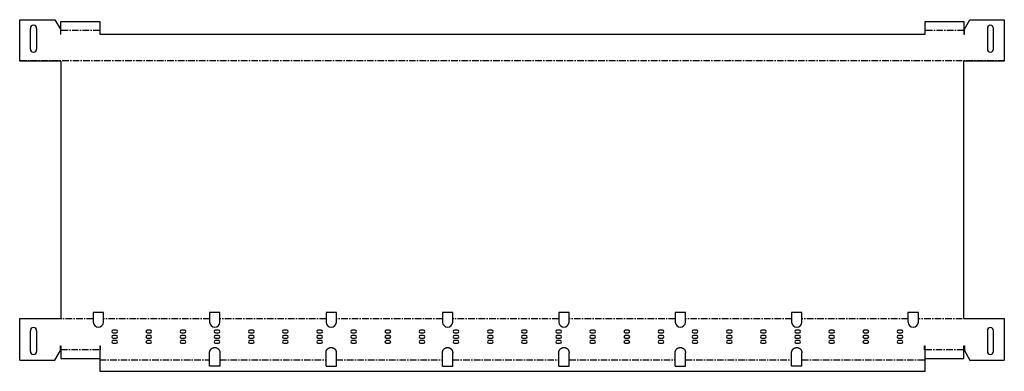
# Model space of a CAD drawing. Header units: millimetres. Extents: x 0 to 1903, y 0 to 679.
import ezdxf

# ---------------------------------------------------------------- set-up
doc = ezdxf.new("R2010")
doc.units = ezdxf.units.MM
doc.linetypes.add('CENTERX2', pattern=[20.32, 12.7, -2.54, 2.54, -2.54])

msp = doc.modelspace()

# ---------------------------------------------------------------- linework, layer by layer
at = {"color": 7, "linetype": 'Continuous', "lineweight": 25}
for p, q in [((0, 599), (0, 679)), ((0, 679), (68.1, 679)), ((68.1, 679), (78.6, 660.8)), ((79.6, 651.3), (79.6, 675.7)), ((79.6, 675.7), (154.6, 675.7)), ((154.6, 675.7), (154.6, 651.3)), ((1750.3, 651.3), (1750.3, 675.7)), ((1750.3, 675.7), (1825.3, 675.7)), ((1825.3, 675.7), (1825.3, 651.3)), ((1826.3, 660.8), (1836.9, 679)), ((1836.9, 679), (1903.3, 679)), ((1903.3, 679), (1903.3, 599)), ((20.7, 622.3), (20.7, 662.3)), ((32.7, 662.3), (32.7, 622.3)), ((78.6, 660.8), (78.6, 651.3)), ((78.6, 651.3), (79.6, 651.3)), ((154.6, 651.3), (1750.3, 651.3)), ((1825.3, 651.3), (1826.3, 651.3)), ((1826.3, 651.3), (1826.3, 660.8)), ((1870.5, 662.3), (1870.5, 622.3)), ((1882.5, 622.3), (1882.5, 662.3)), ((79.6, 599), (0, 599)), ((79.6, 599), (79.6, 101.8)), ((1903.3, 599), (1825.3, 599)), ((1825.3, 101.8), (1825.3, 599)), ((0, 21.7), (0, 101.8)), ((0, 101.8), (79.6, 101.8)), ((162.1, 113.4), (142.1, 113.4)), ((142.1, 113.4), (142.1, 95.4)), ((142.1, 95.4), (142.1, 94.9)), ((162, 94.9), (162.1, 95.4)), ((162.1, 95.4), (162.1, 113.4)), ((387.1, 113.4), (367.1, 113.4)), ((367.1, 113.4), (367.1, 95.4)), ((367.1, 95.4), (367.1, 94.9)), ((387, 94.9), (387.1, 95.4)), ((387.1, 95.4), (387.1, 113.4)), ((612.1, 113.4), (592.1, 113.4)), ((592.1, 113.4), (592.1, 95.4)), ((592.1, 95.4), (592.1, 94.9)), ((612, 94.9), (612.1, 95.4)), ((612.1, 95.4), (612.1, 113.4)), ((837.1, 113.4), (817.1, 113.4)), ((817.1, 113.4), (817.1, 95.4)), ((817.1, 95.4), (817.1, 94.9)), ((837, 94.9), (837.1, 95.4)), ((837.1, 95.4), (837.1, 113.4)), ((1062.1, 113.4), (1042.1, 113.4)), ((1042.1, 113.4), (1042.1, 95.4)), ((1042.1, 95.4), (1042.1, 94.9)), ((1062, 94.9), (1062.1, 95.4)), ((1062.1, 95.4), (1062.1, 113.4)), ((1287.1, 113.4), (1267.1, 113.4)), ((1267.1, 113.4), (1267.1, 95.4)), ((1267.1, 95.4), (1267.1, 94.9)), ((1287, 94.9), (1287.1, 95.4)), ((1287.1, 95.4), (1287.1, 113.4)), ((1512.1, 113.4), (1492.1, 113.4)), ((1492.1, 113.4), (1492.1, 95.4)), ((1492.1, 95.4), (1492.1, 94.9)), ((1512, 94.9), (1512.1, 95.4)), ((1512.1, 95.4), (1512.1, 113.4)), ((1737.1, 113.4), (1717.1, 113.4)), ((1717.1, 113.4), (1717.1, 95.4)), ((1717.1, 95.4), (1717.1, 94.9)), ((1737, 94.9), (1737.1, 95.4)), ((1737.1, 95.4), (1737.1, 113.4)), ((1825.3, 101.8), (1903.3, 101.8)), ((1903.3, 101.8), (1903.3, 21.7)), ((20.7, 38.4), (20.7, 78.4)), ((32.7, 78.4), (32.7, 38.4)), ((186.6, 79.2), (180.6, 79.2)), ((252.6, 79.2), (246.6, 79.2)), ((318.6, 79.2), (312.6, 79.2)), ((384.6, 79.2), (378.6, 79.2)), ((450.6, 79.2), (444.6, 79.2)), ((516.6, 79.2), (510.6, 79.2)), ((582.6, 79.2), (576.6, 79.2)), ((648.6, 79.2), (642.6, 79.2)), ((714.6, 79.2), (708.6, 79.2)), ((780.6, 79.2), (774.6, 79.2)), ((846.6, 79.2), (840.6, 79.2)), ((912.6, 79.2), (906.6, 79.2)), ((978.6, 79.2), (972.6, 79.2)), ((1044.6, 79.2), (1038.6, 79.2)), ((1110.6, 79.2), (1104.6, 79.2)), ((1176.6, 79.2), (1170.6, 79.2)), ((1242.6, 79.2), (1236.6, 79.2)), ((1308.6, 79.2), (1302.6, 79.2)), ((1374.6, 79.2), (1368.6, 79.2)), ((1440.6, 79.2), (1434.6, 79.2)), ((1506.6, 79.2), (1500.6, 79.2)), ((1572.6, 79.2), (1566.6, 79.2)), ((1638.6, 79.2), (1632.6, 79.2)), ((1704.6, 79.2), (1698.6, 79.2)), ((1870.5, 78.4), (1870.5, 38.4)), ((1882.5, 38.4), (1882.5, 78.4)), ((180.6, 74.2), (186.6, 74.2)), ((186.6, 69.2), (180.6, 69.2)), ((180.6, 64.2), (186.6, 64.2)), ((186.6, 59.2), (180.6, 59.2)), ((246.6, 74.2), (252.6, 74.2)), ((252.6, 69.2), (246.6, 69.2)), ((246.6, 64.2), (252.6, 64.2)), ((252.6, 59.2), (246.6, 59.2)), ((312.6, 74.2), (318.6, 74.2)), ((318.6, 69.2), (312.6, 69.2)), ((312.6, 64.2), (318.6, 64.2)), ((318.6, 59.2), (312.6, 59.2)), ((378.6, 74.2), (384.6, 74.2)), ((384.6, 69.2), (378.6, 69.2)), ((378.6, 64.2), (384.6, 64.2)), ((384.6, 59.2), (378.6, 59.2)), ((444.6, 74.2), (450.6, 74.2)), ((450.6, 69.2), (444.6, 69.2)), ((444.6, 64.2), (450.6, 64.2)), ((450.6, 59.2), (444.6, 59.2)), ((510.6, 74.2), (516.6, 74.2)), ((516.6, 69.2), (510.6, 69.2)), ((510.6, 64.2), (516.6, 64.2)), ((516.6, 59.2), (510.6, 59.2)), ((576.6, 74.2), (582.6, 74.2)), ((582.6, 69.2), (576.6, 69.2)), ((576.6, 64.2), (582.6, 64.2)), ((582.6, 59.2), (576.6, 59.2)), ((642.6, 74.2), (648.6, 74.2)), ((648.6, 69.2), (642.6, 69.2)), ((642.6, 64.2), (648.6, 64.2)), ((648.6, 59.2), (642.6, 59.2)), ((708.6, 74.2), (714.6, 74.2)), ((714.6, 69.2), (708.6, 69.2)), ((708.6, 64.2), (714.6, 64.2)), ((714.6, 59.2), (708.6, 59.2)), ((774.6, 74.2), (780.6, 74.2)), ((780.6, 69.2), (774.6, 69.2)), ((774.6, 64.2), (780.6, 64.2)), ((780.6, 59.2), (774.6, 59.2)), ((840.6, 74.2), (846.6, 74.2)), ((846.6, 69.2), (840.6, 69.2)), ((840.6, 64.2), (846.6, 64.2)), ((846.6, 59.2), (840.6, 59.2)), ((906.6, 74.2), (912.6, 74.2)), ((912.6, 69.2), (906.6, 69.2)), ((906.6, 64.2), (912.6, 64.2)), ((912.6, 59.2), (906.6, 59.2)), ((972.6, 74.2), (978.6, 74.2)), ((978.6, 69.2), (972.6, 69.2)), ((972.6, 64.2), (978.6, 64.2)), ((978.6, 59.2), (972.6, 59.2)), ((1038.6, 74.2), (1044.6, 74.2)), ((1044.6, 69.2), (1038.6, 69.2)), ((1038.6, 64.2), (1044.6, 64.2)), ((1044.6, 59.2), (1038.6, 59.2)), ((1104.6, 74.2), (1110.6, 74.2)), ((1110.6, 69.2), (1104.6, 69.2)), ((1104.6, 64.2), (1110.6, 64.2)), ((1110.6, 59.2), (1104.6, 59.2)), ((1170.6, 74.2), (1176.6, 74.2)), ((1176.6, 69.2), (1170.6, 69.2)), ((1170.6, 64.2), (1176.6, 64.2)), ((1176.6, 59.2), (1170.6, 59.2)), ((1236.6, 74.2), (1242.6, 74.2)), ((1242.6, 69.2), (1236.6, 69.2)), ((1236.6, 64.2), (1242.6, 64.2)), ((1242.6, 59.2), (1236.6, 59.2)), ((1302.6, 74.2), (1308.6, 74.2)), ((1308.6, 69.2), (1302.6, 69.2)), ((1302.6, 64.2), (1308.6, 64.2)), ((1308.6, 59.2), (1302.6, 59.2)), ((1368.6, 74.2), (1374.6, 74.2)), ((1374.6, 69.2), (1368.6, 69.2)), ((1368.6, 64.2), (1374.6, 64.2)), ((1374.6, 59.2), (1368.6, 59.2)), ((1434.6, 74.2), (1440.6, 74.2)), ((1440.6, 69.2), (1434.6, 69.2)), ((1434.6, 64.2), (1440.6, 64.2)), ((1440.6, 59.2), (1434.6, 59.2)), ((1500.6, 74.2), (1506.6, 74.2)), ((1506.6, 69.2), (1500.6, 69.2)), ((1500.6, 64.2), (1506.6, 64.2)), ((1506.6, 59.2), (1500.6, 59.2)), ((1566.6, 74.2), (1572.6, 74.2)), ((1572.6, 69.2), (1566.6, 69.2)), ((1566.6, 64.2), (1572.6, 64.2)), ((1572.6, 59.2), (1566.6, 59.2)), ((1632.6, 74.2), (1638.6, 74.2)), ((1638.6, 69.2), (1632.6, 69.2)), ((1632.6, 64.2), (1638.6, 64.2)), ((1638.6, 59.2), (1632.6, 59.2)), ((1698.6, 74.2), (1704.6, 74.2)), ((1704.6, 69.2), (1698.6, 69.2)), ((1698.6, 64.2), (1704.6, 64.2)), ((1704.6, 59.2), (1698.6, 59.2)), ((68.1, 21.7), (78.6, 39.9)), ((78.6, 49.4), (79.6, 49.4)), ((78.6, 39.9), (78.6, 49.4)), ((79.6, 49.4), (79.6, 25)), ((154.6, 49.4), (154.6, 0)), ((154.6, 49.4), (155.6, 49.4)), ((155.6, 41.7), (154.6, 41.7)), ((155.6, 49.4), (155.6, 41.7)), ((180.6, 54.2), (186.6, 54.2)), ((246.6, 54.2), (252.6, 54.2)), ((312.6, 54.2), (318.6, 54.2)), ((378.6, 54.2), (384.6, 54.2)), ((444.6, 54.2), (450.6, 54.2)), ((510.6, 54.2), (516.6, 54.2)), ((576.6, 54.2), (582.6, 54.2)), ((642.6, 54.2), (648.6, 54.2)), ((708.6, 54.2), (714.6, 54.2)), ((774.6, 54.2), (780.6, 54.2)), ((840.6, 54.2), (846.6, 54.2)), ((906.6, 54.2), (912.6, 54.2)), ((972.6, 54.2), (978.6, 54.2)), ((1038.6, 54.2), (1044.6, 54.2)), ((1104.6, 54.2), (1110.6, 54.2)), ((1170.6, 54.2), (1176.6, 54.2)), ((1236.6, 54.2), (1242.6, 54.2)), ((1302.6, 54.2), (1308.6, 54.2)), ((1368.6, 54.2), (1374.6, 54.2)), ((1434.6, 54.2), (1440.6, 54.2)), ((1500.6, 54.2), (1506.6, 54.2)), ((1566.6, 54.2), (1572.6, 54.2)), ((1632.6, 54.2), (1638.6, 54.2)), ((1698.6, 54.2), (1704.6, 54.2)), ((1749.3, 49.4), (1750.3, 49.4)), ((1749.3, 41.7), (1749.3, 49.4)), ((1750.3, 41.7), (1749.3, 41.7)), ((1750.3, 0), (1750.3, 49.4)), ((1825.3, 49.4), (1826.3, 49.4)), ((1825.3, 25), (1825.3, 49.4)), ((1826.3, 49.4), (1826.3, 39.9)), ((1826.3, 39.9), (1836.9, 21.7)), ((0, 21.7), (68.1, 21.7)), ((79.6, 25), (154.6, 25)), ((367.1, 10), (367.1, 35.9)), ((387.1, 35.9), (387.1, 10)), ((592.1, 35.9), (592.1, 36)), ((592.1, 10), (592.1, 35.9)), ((612.1, 10), (612.1, 35.9)), ((817.1, 35.9), (817.1, 36)), ((817.1, 10), (817.1, 35.9)), ((837.1, 10), (837.1, 35.9)), ((1042.1, 35.9), (1042.1, 36)), ((1042.1, 10), (1042.1, 35.9)), ((1062.1, 10), (1062.1, 35.9)), ((1267.1, 35.9), (1267.1, 36)), ((1267.1, 10), (1267.1, 35.9)), ((1287.1, 10), (1287.1, 35.9)), ((1492.1, 10), (1492.1, 35.9)), ((1512.1, 10), (1512.1, 35.9)), ((1750.3, 25), (1825.3, 25)), ((1836.9, 21.7), (1903.3, 21.7)), ((154.6, 0), (1750.3, 0)), ((387.1, 10), (367.1, 10)), ((592.1, 10), (612.1, 10)), ((817.1, 10), (837.1, 10)), ((1042.1, 10), (1062.1, 10)), ((1267.1, 10), (1287.1, 10)), ((1512.1, 10), (1492.1, 10))]:
    msp.add_line(p, q, dxfattribs=at)
at = {"color": 7, "linetype": 'CENTERX2'}
for p, q in [((154.6, 658.4), (79.6, 658.4)), ((1825.3, 658.4), (1750.3, 658.4)), ((1903.3, 599.7), (0, 599.7)), ((142.1, 101), (0, 101)), ((367.1, 101), (162.1, 101)), ((592.1, 101), (387.1, 101)), ((817.1, 101), (612.1, 101)), ((1042.1, 101), (837.1, 101)), ((1267.1, 101), (1062.1, 101)), ((1492.1, 101), (1287.1, 101)), ((1717.1, 101), (1512.1, 101)), ((1903.3, 101), (1737.1, 101)), ((79.6, 42.3), (154.6, 42.3)), ((1750.3, 42.3), (1825.3, 42.3)), ((154.6, 22.3), (367.1, 22.3)), ((387.1, 22.3), (592.1, 22.3)), ((612.1, 22.3), (817.1, 22.3)), ((837.1, 22.3), (1042.1, 22.3)), ((1062.1, 22.3), (1267.1, 22.3)), ((1287.1, 22.3), (1492.1, 22.3)), ((1512.1, 22.3), (1750.3, 22.3))]:
    msp.add_line(p, q, dxfattribs=at)
at = {"color": 7, "linetype": 'Continuous', "lineweight": 25}
for centre, radius, start, end in [((26.7, 662.3), 6, 0, 180), ((1876.5, 662.3), 6, 0, 180), ((26.7, 622.3), 6, 180, 0), ((1876.5, 622.3), 6, 180, 0), ((26.7, 78.4), 6, 0, 180), ((152.1, 95.4), 10, 182.8086, 357.1914), ((180.6, 76.7), 2.5, 90, 270), ((186.6, 76.7), 2.5, 270, 90), ((246.6, 76.7), 2.5, 90, 270), ((252.6, 76.7), 2.5, 270, 90), ((312.6, 76.7), 2.5, 90, 270), ((318.6, 76.7), 2.5, 270, 90), ((377.1, 95.4), 10, 182.8086, 357.1914), ((378.6, 76.7), 2.5, 90, 270), ((384.6, 76.7), 2.5, 270, 90), ((444.6, 76.7), 2.5, 90, 270), ((450.6, 76.7), 2.5, 270, 90), ((510.6, 76.7), 2.5, 90, 270), ((516.6, 76.7), 2.5, 270, 90), ((576.6, 76.7), 2.5, 90, 270), ((582.6, 76.7), 2.5, 270, 90), ((602.1, 95.4), 10, 182.8086, 357.1914), ((642.6, 76.7), 2.5, 90, 270), ((648.6, 76.7), 2.5, 270, 90), ((708.6, 76.7), 2.5, 90, 270), ((714.6, 76.7), 2.5, 270, 90), ((774.6, 76.7), 2.5, 90, 270), ((780.6, 76.7), 2.5, 270, 90), ((827.1, 95.4), 10, 182.8086, 357.1914), ((840.6, 76.7), 2.5, 90, 270), ((846.6, 76.7), 2.5, 270, 90), ((906.6, 76.7), 2.5, 90, 270), ((912.6, 76.7), 2.5, 270, 90), ((972.6, 76.7), 2.5, 90, 270), ((978.6, 76.7), 2.5, 270, 90), ((1038.6, 76.7), 2.5, 90, 270), ((1052.1, 95.4), 10, 182.8086, 357.1914), ((1044.6, 76.7), 2.5, 270, 90), ((1104.6, 76.7), 2.5, 90, 270), ((1110.6, 76.7), 2.5, 270, 90), ((1170.6, 76.7), 2.5, 90, 270), ((1176.6, 76.7), 2.5, 270, 90), ((1236.6, 76.7), 2.5, 90, 270), ((1242.6, 76.7), 2.5, 270, 90), ((1277.1, 95.4), 10, 182.8086, 357.1914), ((1302.6, 76.7), 2.5, 90, 270), ((1308.6, 76.7), 2.5, 270, 90), ((1368.6, 76.7), 2.5, 90, 270), ((1374.6, 76.7), 2.5, 270, 90), ((1434.6, 76.7), 2.5, 90, 270), ((1440.6, 76.7), 2.5, 270, 90), ((1502.1, 95.4), 10, 182.8086, 357.1914), ((1500.6, 76.7), 2.5, 90, 270), ((1506.6, 76.7), 2.5, 270, 90), ((1566.6, 76.7), 2.5, 90, 270), ((1572.6, 76.7), 2.5, 270, 90), ((1632.6, 76.7), 2.5, 90, 270), ((1638.6, 76.7), 2.5, 270, 90), ((1698.6, 76.7), 2.5, 90, 270), ((1704.6, 76.7), 2.5, 270, 90), ((1727.1, 95.4), 10, 182.8086, 357.1914), ((1876.5, 78.4), 6, 0, 180), ((180.6, 66.7), 2.5, 90, 270), ((180.6, 56.7), 2.5, 90, 270), ((186.6, 66.7), 2.5, 270, 90), ((186.6, 56.7), 2.5, 270, 90), ((246.6, 66.7), 2.5, 90, 270), ((246.6, 56.7), 2.5, 90, 270), ((252.6, 66.7), 2.5, 270, 90), ((252.6, 56.7), 2.5, 270, 90), ((312.6, 66.7), 2.5, 90, 270), ((312.6, 56.7), 2.5, 90, 270), ((318.6, 66.7), 2.5, 270, 90), ((318.6, 56.7), 2.5, 270, 90), ((378.6, 66.7), 2.5, 90, 270), ((378.6, 56.7), 2.5, 90, 270), ((384.6, 66.7), 2.5, 270, 90), ((384.6, 56.7), 2.5, 270, 90), ((444.6, 66.7), 2.5, 90, 270), ((444.6, 56.7), 2.5, 90, 270), ((450.6, 66.7), 2.5, 270, 90), ((450.6, 56.7), 2.5, 270, 90), ((510.6, 66.7), 2.5, 90, 270), ((510.6, 56.7), 2.5, 90, 270), ((516.6, 66.7), 2.5, 270, 90), ((516.6, 56.7), 2.5, 270, 90), ((576.6, 66.7), 2.5, 90, 270), ((576.6, 56.7), 2.5, 90, 270), ((582.6, 66.7), 2.5, 270, 90), ((582.6, 56.7), 2.5, 270, 90), ((642.6, 66.7), 2.5, 90, 270), ((642.6, 56.7), 2.5, 90, 270), ((648.6, 66.7), 2.5, 270, 90), ((648.6, 56.7), 2.5, 270, 90), ((708.6, 66.7), 2.5, 90, 270), ((708.6, 56.7), 2.5, 90, 270), ((714.6, 66.7), 2.5, 270, 90), ((714.6, 56.7), 2.5, 270, 90), ((774.6, 66.7), 2.5, 90, 270), ((774.6, 56.7), 2.5, 90, 270), ((780.6, 66.7), 2.5, 270, 90), ((780.6, 56.7), 2.5, 270, 90), ((840.6, 66.7), 2.5, 90, 270), ((840.6, 56.7), 2.5, 90, 270), ((846.6, 66.7), 2.5, 270, 90), ((846.6, 56.7), 2.5, 270, 90), ((906.6, 66.7), 2.5, 90, 270), ((906.6, 56.7), 2.5, 90, 270), ((912.6, 66.7), 2.5, 270, 90), ((912.6, 56.7), 2.5, 270, 90), ((972.6, 66.7), 2.5, 90, 270), ((972.6, 56.7), 2.5, 90, 270), ((978.6, 66.7), 2.5, 270, 90), ((978.6, 56.7), 2.5, 270, 90), ((1038.6, 66.7), 2.5, 90, 270), ((1038.6, 56.7), 2.5, 90, 270), ((1044.6, 66.7), 2.5, 270, 90), ((1044.6, 56.7), 2.5, 270, 90), ((1104.6, 66.7), 2.5, 90, 270), ((1104.6, 56.7), 2.5, 90, 270), ((1110.6, 66.7), 2.5, 270, 90), ((1110.6, 56.7), 2.5, 270, 90), ((1170.6, 66.7), 2.5, 90, 270), ((1170.6, 56.7), 2.5, 90, 270), ((1176.6, 66.7), 2.5, 270, 90), ((1176.6, 56.7), 2.5, 270, 90), ((1236.6, 66.7), 2.5, 90, 270), ((1236.6, 56.7), 2.5, 90, 270), ((1242.6, 66.7), 2.5, 270, 90), ((1242.6, 56.7), 2.5, 270, 90), ((1302.6, 66.7), 2.5, 90, 270), ((1302.6, 56.7), 2.5, 90, 270), ((1308.6, 66.7), 2.5, 270, 90), ((1308.6, 56.7), 2.5, 270, 90), ((1368.6, 66.7), 2.5, 90, 270), ((1368.6, 56.7), 2.5, 90, 270), ((1374.6, 66.7), 2.5, 270, 90), ((1374.6, 56.7), 2.5, 270, 90), ((1434.6, 66.7), 2.5, 90, 270), ((1434.6, 56.7), 2.5, 90, 270), ((1440.6, 66.7), 2.5, 270, 90), ((1440.6, 56.7), 2.5, 270, 90), ((1500.6, 66.7), 2.5, 90, 270), ((1500.6, 56.7), 2.5, 90, 270), ((1506.6, 66.7), 2.5, 270, 90), ((1506.6, 56.7), 2.5, 270, 90), ((1566.6, 66.7), 2.5, 90, 270), ((1566.6, 56.7), 2.5, 90, 270), ((1572.6, 66.7), 2.5, 270, 90), ((1572.6, 56.7), 2.5, 270, 90), ((1632.6, 66.7), 2.5, 90, 270), ((1632.6, 56.7), 2.5, 90, 270), ((1638.6, 66.7), 2.5, 270, 90), ((1638.6, 56.7), 2.5, 270, 90), ((1698.6, 66.7), 2.5, 90, 270), ((1698.6, 56.7), 2.5, 90, 270), ((1704.6, 66.7), 2.5, 270, 90), ((1704.6, 56.7), 2.5, 270, 90), ((26.7, 38.4), 6, 180, 0), ((1876.5, 38.4), 6, 180, 360)]:
    msp.add_arc(centre, radius, start, end, dxfattribs=at)
for points in [[(367.1, 35.9), (367.1, 36), (367.1, 36.3), (367.1, 36.9), (367.2, 37.8), (367.4, 38.7), (367.7, 39.5), (368.1, 40.3), (368.5, 41.1), (369, 41.9), (369.6, 42.6), (370.2, 43.2), (370.9, 43.8), (371.6, 44.3), (372.4, 44.8), (373.2, 45.2), (374, 45.5), (374.9, 45.7), (375.8, 45.8), (376.7, 45.9), (377.6, 45.9), (378.4, 45.8), (379.3, 45.7), (380.2, 45.4), (381, 45.1), (381.8, 44.7), (382.6, 44.3), (383.3, 43.7), (384, 43.1), (384.6, 42.5), (385.2, 41.8), (385.7, 41), (386.1, 40.2), (386.4, 39.4), (386.7, 38.6), (386.9, 37.7), (387, 36.8), (387, 36.2), (387.1, 35.9)], [(1492.1, 35.9), (1492.1, 36), (1492.1, 36.3), (1492.1, 36.9), (1492.2, 37.8), (1492.4, 38.7), (1492.7, 39.5), (1493.1, 40.3), (1493.5, 41.1), (1494, 41.9), (1494.6, 42.6), (1495.2, 43.2), (1495.9, 43.8), (1496.6, 44.3), (1497.4, 44.8), (1498.2, 45.2), (1499, 45.5), (1499.9, 45.7), (1500.8, 45.8), (1501.7, 45.9), (1502.6, 45.9), (1503.4, 45.8), (1504.3, 45.7), (1505.2, 45.4), (1506, 45.1), (1506.8, 44.7), (1507.6, 44.3), (1508.3, 43.7), (1509, 43.1), (1509.6, 42.5), (1510.2, 41.8), (1510.7, 41), (1511.1, 40.2), (1511.4, 39.4), (1511.7, 38.6), (1511.9, 37.7), (1512, 36.8), (1512, 36.2), (1512.1, 35.9)]]:
    msp.add_open_spline(points, degree=3, knots=[0, 0, 0, 0, 0.003451, 0.031923, 0.060396, 0.088869, 0.117342, 0.145815, 0.174288, 0.20276, 0.231233, 0.259706, 0.288179, 0.316652, 0.345125, 0.373597, 0.40207, 0.430543, 0.459016, 0.487489, 0.515962, 0.544435, 0.572907, 0.60138, 0.629853, 0.658326, 0.686799, 0.715272, 0.743744, 0.772217, 0.80069, 0.829163, 0.857636, 0.886109, 0.914581, 0.943054, 0.971527, 1, 1, 1, 1], dxfattribs=at)
for points in [[(592.1, 36), (592.1, 36.3), (592.1, 36.9), (592.2, 37.8), (592.4, 38.7), (592.7, 39.5), (593.1, 40.3), (593.5, 41.1), (594, 41.9), (594.6, 42.6), (595.2, 43.2), (595.9, 43.8), (596.6, 44.3), (597.4, 44.8), (598.2, 45.2), (599, 45.5), (599.9, 45.7), (600.8, 45.8), (601.7, 45.9), (602.6, 45.9), (603.4, 45.8), (604.3, 45.7), (605.2, 45.4), (606, 45.1), (606.8, 44.7), (607.6, 44.3), (608.3, 43.7), (609, 43.1), (609.6, 42.5), (610.2, 41.8), (610.7, 41), (611.1, 40.2), (611.4, 39.4), (611.7, 38.6), (611.9, 37.7), (612, 36.8), (612, 36.2), (612.1, 35.9)], [(817.1, 36), (817.1, 36.3), (817.1, 36.9), (817.2, 37.8), (817.4, 38.7), (817.7, 39.5), (818.1, 40.3), (818.5, 41.1), (819, 41.9), (819.6, 42.6), (820.2, 43.2), (820.9, 43.8), (821.6, 44.3), (822.4, 44.8), (823.2, 45.2), (824, 45.5), (824.9, 45.7), (825.8, 45.8), (826.7, 45.9), (827.6, 45.9), (828.4, 45.8), (829.3, 45.7), (830.2, 45.4), (831, 45.1), (831.8, 44.7), (832.6, 44.3), (833.3, 43.7), (834, 43.1), (834.6, 42.5), (835.2, 41.8), (835.7, 41), (836.1, 40.2), (836.4, 39.4), (836.7, 38.6), (836.9, 37.7), (837, 36.8), (837, 36.2), (837.1, 35.9)], [(1042.1, 36), (1042.1, 36.3), (1042.1, 36.9), (1042.2, 37.8), (1042.4, 38.7), (1042.7, 39.5), (1043.1, 40.3), (1043.5, 41.1), (1044, 41.9), (1044.6, 42.6), (1045.2, 43.2), (1045.9, 43.8), (1046.6, 44.3), (1047.4, 44.8), (1048.2, 45.2), (1049, 45.5), (1049.9, 45.7), (1050.8, 45.8), (1051.7, 45.9), (1052.6, 45.9), (1053.4, 45.8), (1054.3, 45.7), (1055.2, 45.4), (1056, 45.1), (1056.8, 44.7), (1057.6, 44.3), (1058.3, 43.7), (1059, 43.1), (1059.6, 42.5), (1060.2, 41.8), (1060.7, 41), (1061.1, 40.2), (1061.4, 39.4), (1061.7, 38.6), (1061.9, 37.7), (1062, 36.8), (1062, 36.2), (1062.1, 35.9)], [(1267.1, 36), (1267.1, 36.3), (1267.1, 36.9), (1267.2, 37.8), (1267.4, 38.7), (1267.7, 39.5), (1268.1, 40.3), (1268.5, 41.1), (1269, 41.9), (1269.6, 42.6), (1270.2, 43.2), (1270.9, 43.8), (1271.6, 44.3), (1272.4, 44.8), (1273.2, 45.2), (1274, 45.5), (1274.9, 45.7), (1275.8, 45.8), (1276.7, 45.9), (1277.6, 45.9), (1278.4, 45.8), (1279.3, 45.7), (1280.2, 45.4), (1281, 45.1), (1281.8, 44.7), (1282.6, 44.3), (1283.3, 43.7), (1284, 43.1), (1284.6, 42.5), (1285.2, 41.8), (1285.7, 41), (1286.1, 40.2), (1286.4, 39.4), (1286.7, 38.6), (1286.9, 37.7), (1287, 36.8), (1287, 36.2), (1287.1, 35.9)]]:
    msp.add_open_spline(points, degree=3, dxfattribs=at)

doc.saveas('drawing.dxf')
